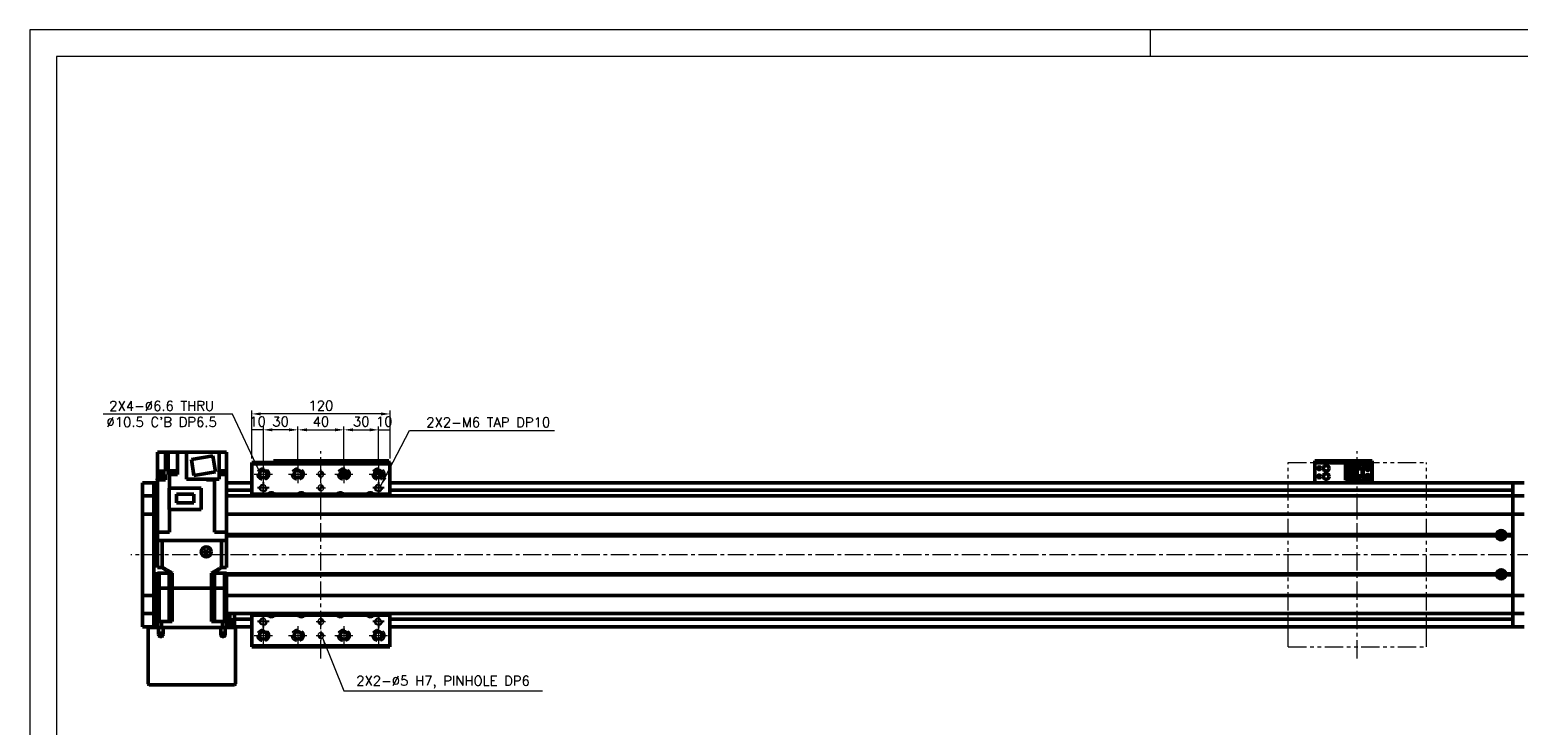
# Model space of a CAD drawing. Header units: millimetres. Extents: x 46891 to 50493, y 6223 to 9905.
# Tile 3 of 4: x 48547 to 49839, y 9302 to 9905. Entities that reach past the tile are written whole.
import ezdxf

# ---------------------------------------------------------------- set-up
doc = ezdxf.new("R2010")
doc.units = ezdxf.units.MM
doc.header["$LTSCALE"] = 0.5
for name, pattern in [('CENTER', [50.8, 31.75, -6.35, 6.35, -6.35]), ('HIDDENX2', [19.05, 12.7, -6.35]), ('PHANTOM', [63.5, 31.75, -6.35, 6.35, -6.35, 6.35, -6.35])]:
    doc.linetypes.add(name, pattern=pattern)
doc.layers.get('0').update_dxf_attribs({"lineweight": 20})
doc.layers.add('1', color=1, linetype='CENTER', lineweight=13)
doc.layers.add('외형선(ISO)', color=7, linetype='Continuous', lineweight=50)
doc.layers.add('2', color=2, linetype='HIDDENX2')
doc.layers.add('DIM', color=4, linetype='Continuous')
doc.styles.add('DSR TEXT', font='romans.shx', dxfattribs={"bigfont": 'whgtxt.shx'})
doc.styles.get("Standard").update_dxf_attribs({"font": 'romans.shx', "bigfont": 'whgtxt.shx'})
doc.dimstyles.new('DSR', dxfattribs={"dimscale": 2, "dimtxt": 3, "dimasz": 3, "dimexe": 0.5, "dimexo": 0.5, "dimgap": 0.5, "dimtad": 1, "dimdsep": 46, "dimtxsty": 'Standard', "dimcen": 2.5, "dimclrd": 4, "dimclre": 4, "dimclrt": 2, "dimadec": 0, "dimazin": 2, "dimtfac": 1, "dimtmove": 0, "dimatfit": 3, "dimfxl": 0, "dimlwd": -1, "dimlwe": -1, "dimarcsym": 0})

# ---------------------------------------------------------------- blocks, each defined once
blk = doc.blocks.new('A$C1C1952E1')
at = {"color": 1}
blk.add_lwpolyline([(0, 0), (420, 0), (420, 297), (0, 297)], close=True, dxfattribs=at)
at = {"color": 3}
blk.add_lwpolyline([(5, 5), (415, 5), (415, 292), (5, 292)], close=True, dxfattribs=at)
blk = doc.blocks.new('tap6')
blk.add_circle((0, 0), 2.5)
at = {"layer": 'DIM', "color": 1}
for p, q in [((-5, 0), (5, 0)), ((0, -5), (0, 5))]:
    blk.add_line(p, q, dxfattribs=at)
blk.add_arc((0, 0), 3, 263.303, 187.8802, dxfattribs=at)
blk = doc.blocks.new('A$C33E56CC6')
h = blk.add_hatch()
h.set_pattern_fill('ANSI31', color=256, style=0)
h.set_pattern_definition([(45, (-7065.45672, -6508.5399), (-0.0883883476, 0.0883883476), [])])
h.paths.add_polyline_path([(4, 6.5, 0.414214), (1.5, 4), (4, 4)])
h.paths.add_polyline_path([(6.5, 4), (4, 4), (4, 1.5, 0.414214)])
blk.add_circle((4, 4), 2.5)
at = {"layer": '1'}
for p, q in [((0, 4), (8, 4)), ((4, 0), (4, 8))]:
    blk.add_line(p, q, dxfattribs=at)
blk = doc.blocks.new('*D83')
at = {"color": 1, "linetype": 'ByBlock'}
for p, q in [((48739.5, 9533.1), (48739.5, 9560.9)), ((48749.5, 9557.9), (48739.5, 9557.9)), ((48749.5, 9531.1), (48749.5, 9560.9))]:
    blk.add_line(p, q, dxfattribs=at)
at = {"layer": 'Defpoints', "color": 0}
for p in [(48739.5, 9557.9), (48739.5, 9529.5), (48749.5, 9527.5)]:
    blk.add_point(p, dxfattribs=at)
at = {"color": 3, "insert": (48744.5, 9565.1), "char_height": 8.4, "attachment_point": 5, "style": 'DSR TEXT'}
blk.add_mtext('10', dxfattribs=at)
blk = doc.blocks.new('*D84')
at = {"color": 1, "linetype": 'ByBlock'}
for p, q in [((48749.5, 9531.1), (48749.5, 9560.9)), ((48771.7, 9557.9), (48757.3, 9557.9)), ((48779.5, 9531.1), (48779.5, 9560.9))]:
    blk.add_line(p, q, dxfattribs=at)
at = {"color": 1}
for points in [[(48757.3, 9559.2), (48757.3, 9556.6), (48749.5, 9557.9)], [(48771.7, 9559.2), (48771.7, 9556.6), (48779.5, 9557.9)]]:
    blk.add_solid(points, dxfattribs=at)
at = {"layer": 'Defpoints', "color": 0}
for p in [(48749.5, 9557.9), (48749.5, 9527.5), (48779.5, 9527.5)]:
    blk.add_point(p, dxfattribs=at)
at = {"color": 3, "insert": (48764.5, 9565.1), "char_height": 8.4, "attachment_point": 5, "style": 'DSR TEXT'}
blk.add_mtext('30', dxfattribs=at)
blk = doc.blocks.new('*D85')
at = {"color": 1, "linetype": 'ByBlock'}
for p, q in [((48779.5, 9531.1), (48779.5, 9560.9)), ((48787.3, 9557.9), (48811.7, 9557.9)), ((48819.5, 9531.1), (48819.5, 9560.9))]:
    blk.add_line(p, q, dxfattribs=at)
at = {"color": 1}
for points in [[(48787.3, 9559.2), (48787.3, 9556.6), (48779.5, 9557.9)], [(48811.7, 9559.2), (48811.7, 9556.6), (48819.5, 9557.9)]]:
    blk.add_solid(points, dxfattribs=at)
at = {"layer": 'Defpoints', "color": 0}
for p in [(48819.5, 9557.9), (48779.5, 9527.5), (48819.5, 9527.5)]:
    blk.add_point(p, dxfattribs=at)
at = {"color": 3, "insert": (48799.5, 9565.1), "char_height": 8.4, "attachment_point": 5, "style": 'DSR TEXT'}
blk.add_mtext('40', dxfattribs=at)
blk = doc.blocks.new('*D86')
at = {"color": 1, "linetype": 'ByBlock'}
for p, q in [((48819.5, 9531.1), (48819.5, 9560.9)), ((48827.3, 9557.9), (48841.7, 9557.9)), ((48849.5, 9531.1), (48849.5, 9560.9))]:
    blk.add_line(p, q, dxfattribs=at)
at = {"color": 1}
for points in [[(48827.3, 9559.2), (48827.3, 9556.6), (48819.5, 9557.9)], [(48841.7, 9559.2), (48841.7, 9556.6), (48849.5, 9557.9)]]:
    blk.add_solid(points, dxfattribs=at)
at = {"layer": 'Defpoints', "color": 0}
for p in [(48849.5, 9557.9), (48819.5, 9527.5), (48849.5, 9527.5)]:
    blk.add_point(p, dxfattribs=at)
at = {"color": 3, "insert": (48834.5, 9565.1), "char_height": 8.4, "attachment_point": 5, "style": 'DSR TEXT'}
blk.add_mtext('30', dxfattribs=at)
blk = doc.blocks.new('*D87')
at = {"color": 1, "linetype": 'ByBlock'}
for p, q in [((48849.5, 9531.1), (48849.5, 9560.9)), ((48849.5, 9557.9), (48859.5, 9557.9)), ((48859.5, 9533.1), (48859.5, 9560.9))]:
    blk.add_line(p, q, dxfattribs=at)
at = {"layer": 'Defpoints', "color": 0}
for p in [(48859.5, 9557.9), (48849.5, 9527.5), (48859.5, 9529.5)]:
    blk.add_point(p, dxfattribs=at)
at = {"color": 3, "insert": (48854.5, 9565.1), "char_height": 8.4, "attachment_point": 5, "style": 'DSR TEXT'}
blk.add_mtext('10', dxfattribs=at)
blk = doc.blocks.new('*D88')
at = {"color": 1, "linetype": 'ByBlock'}
for p, q in [((48739.5, 9533.1), (48739.5, 9574.7)), ((48851.7, 9571.7), (48747.3, 9571.7)), ((48859.5, 9533.1), (48859.5, 9574.7))]:
    blk.add_line(p, q, dxfattribs=at)
at = {"color": 1}
for points in [[(48747.3, 9573), (48747.3, 9570.4), (48739.5, 9571.7)], [(48851.7, 9573), (48851.7, 9570.4), (48859.5, 9571.7)]]:
    blk.add_solid(points, dxfattribs=at)
at = {"layer": 'Defpoints', "color": 0}
for p in [(48739.5, 9571.7), (48739.5, 9529.5), (48859.5, 9529.5)]:
    blk.add_point(p, dxfattribs=at)
at = {"color": 3, "insert": (48799.5, 9578.9), "char_height": 8.4, "attachment_point": 5, "style": 'DSR TEXT'}
blk.add_mtext('120', dxfattribs=at)

msp = doc.modelspace()

# ---------------------------------------------------------------- linework, layer by layer
at = {"color": 1}
msp.add_line((49519.64332, 9905.05592), (49519.64332, 9881.88992), dxfattribs=at)
at = {"color": 6, "linetype": 'PHANTOM'}
for p, q in [((49639.46234, 9529.49363), (49759.46234, 9529.49363)), ((49639.46234, 9369.49363), (49639.46234, 9529.49363)), ((49759.46234, 9369.49363), (49759.46234, 9529.49363)), ((49639.46234, 9369.49363), (49759.46234, 9369.49363))]:
    msp.add_line(p, q, dxfattribs=at)
at = {"layer": '1'}
for p, q in [((48799.46234, 9359.49363), (48799.46234, 9539.49363)), ((49699.46234, 9359.49363), (49699.46234, 9539.49363)), ((48749.46234, 9527.49363), (48749.46234, 9511.49363)), ((48779.46234, 9527.49363), (48779.46234, 9511.49363)), ((48819.46234, 9527.49363), (48819.46234, 9511.49363)), ((48849.46234, 9527.49363), (48849.46234, 9511.49363)), ((48741.46234, 9519.49363), (48757.46234, 9519.49363)), ((48771.46234, 9519.49363), (48787.46234, 9519.49363)), ((48811.46234, 9519.49363), (48827.46234, 9519.49363)), ((48841.46234, 9519.49363), (48857.46234, 9519.49363)), ((49854.46234, 9449.49362), (48634.46234, 9449.49362)), ((48749.46234, 9387.49363), (48749.46234, 9371.49363)), ((48779.46234, 9387.49363), (48779.46234, 9371.49363)), ((48819.46234, 9387.49363), (48819.46234, 9371.49363)), ((48849.46234, 9387.49363), (48849.46234, 9371.49363)), ((48741.46234, 9379.49363), (48757.46234, 9379.49363)), ((48771.46234, 9379.49363), (48787.46234, 9379.49363)), ((48811.46234, 9379.49363), (48827.46234, 9379.49363)), ((48841.46234, 9379.49363), (48857.46234, 9379.49363))]:
    msp.add_line(p, q, dxfattribs=at)
at = {"layer": '2'}
for centre in [(48749.46234, 9519.49363), (48779.46234, 9519.49363), (48819.46234, 9519.49363), (48849.46234, 9519.49363), (48749.46234, 9379.49363), (48779.46234, 9379.49363), (48819.46234, 9379.49363), (48849.46234, 9379.49363)]:
    msp.add_circle(centre, 5.25, dxfattribs=at)
at = {"layer": '외형선(ISO)'}
for p, q in [((48657.46234, 9538.59362), (48657.46234, 9522.09362)), ((48660.96234, 9538.59362), (48657.46234, 9538.59362)), ((48660.96234, 9538.59362), (48664.46234, 9538.59362)), ((48664.46234, 9538.59362), (48666.95426, 9538.59362)), ((48664.46234, 9538.59362), (48664.46234, 9522.09362)), ((48671.46234, 9538.59362), (48666.95426, 9538.59362)), ((48666.95426, 9538.59362), (48666.95426, 9519.09362)), ((48671.46234, 9538.59362), (48674.96234, 9538.59362)), ((48682.76234, 9538.59362), (48674.96234, 9538.59362)), ((48674.96234, 9538.59362), (48674.96234, 9519.09362)), ((48711.16234, 9538.59362), (48682.76234, 9538.59362)), ((48682.76234, 9538.59362), (48682.76234, 9515.09362)), ((48705.75034, 9535.19357), (48686.98426, 9532.22131)), ((48686.98426, 9532.22131), (48689.17434, 9518.39368)), ((48707.94042, 9521.36593), (48705.75034, 9535.19357)), ((48711.16234, 9538.59362), (48713.46234, 9538.59362)), ((48711.16234, 9538.59362), (48711.16234, 9515.09362)), ((48717.46234, 9538.59362), (48713.46234, 9538.59362)), ((48717.46234, 9519.09362), (48717.46234, 9538.59362)), ((48739.46234, 9529.49363), (48739.46234, 9528.49363)), ((48739.46234, 9529.49363), (48859.46234, 9529.49363)), ((48739.46234, 9528.49363), (48739.46234, 9501.99363)), ((48859.46234, 9528.49363), (48739.46234, 9528.49363)), ((48758.46234, 9530.9936), (48758.46234, 9530.99358)), ((48758.46234, 9530.9936), (48808.46234, 9530.9936)), ((48758.46234, 9529.49363), (48758.46234, 9530.99358)), ((48761.46234, 9530.99357), (48805.46234, 9530.99357)), ((48808.46234, 9530.9936), (48808.46234, 9530.99358)), ((48808.46234, 9530.9936), (48858.46234, 9530.9936)), ((48808.46234, 9530.99358), (48808.46234, 9529.49363)), ((48808.46234, 9529.49363), (48808.46234, 9530.99358)), ((48811.46234, 9530.99357), (48855.46234, 9530.99357)), ((48858.46234, 9530.99358), (48858.46234, 9529.49363)), ((48859.46234, 9528.49363), (48859.46234, 9529.49363)), ((48859.46234, 9501.99363), (48859.46234, 9528.49363)), ((49662.46234, 9530.9936), (49662.46234, 9530.99358)), ((49662.46234, 9530.9936), (49712.46234, 9530.9936)), ((49662.46234, 9529.39358), (49662.46234, 9530.99358)), ((49662.46234, 9529.39358), (49662.46234, 9528.8936)), ((49662.46234, 9528.8936), (49662.46234, 9513.9936)), ((49665.46234, 9530.99357), (49709.46234, 9530.99357)), ((49665.46234, 9529.39357), (49709.46234, 9529.39357)), ((49689.26234, 9527.69362), (49704.46234, 9527.69362)), ((49689.26234, 9527.69361), (49689.26234, 9526.89361)), ((49689.26234, 9527.69361), (49698.46234, 9527.69361)), ((49689.26234, 9526.89361), (49697.56234, 9526.89361)), ((49689.26234, 9526.89361), (49689.26234, 9526.39361)), ((49689.26234, 9523.79361), (49689.26234, 9526.39361)), ((49689.26234, 9526.39361), (49697.06234, 9526.39361)), ((49697.56234, 9526.89361), (49697.06234, 9526.39361)), ((49697.06234, 9526.39361), (49697.06234, 9515.59361)), ((49697.56234, 9526.89361), (49697.56234, 9515.09361)), ((49698.46234, 9523.99359), (49698.46234, 9527.69359)), ((49698.46234, 9527.69359), (49704.46234, 9527.69359)), ((49700.86234, 9525.39359), (49701.46234, 9526.59359)), ((49701.46234, 9526.59359), (49702.06234, 9525.39359)), ((49709.96234, 9527.69361), (49704.46234, 9527.69361)), ((49704.46234, 9527.69359), (49704.46234, 9527.69361)), ((49704.46234, 9523.99359), (49704.46234, 9527.69359)), ((49712.46234, 9530.99358), (49712.46234, 9529.39358)), ((49712.46234, 9528.8936), (49712.46234, 9529.39358)), ((49712.46234, 9513.9936), (49712.46234, 9528.8936)), ((48663.32743, 9515.29362), (48657.42743, 9515.29362)), ((48657.42743, 9514.59362), (48657.42743, 9515.29362)), ((48657.42743, 9514.59362), (48657.46234, 9514.59362)), ((48657.46234, 9522.09362), (48657.46234, 9519.09362)), ((48663.02232, 9522.09362), (48657.46234, 9522.09362)), ((48657.46234, 9515.29362), (48657.46234, 9519.09362)), ((48657.46234, 9519.09362), (48663.02232, 9519.09362)), ((48657.46234, 9468.99362), (48657.46234, 9514.59362)), ((48663.02232, 9514.59362), (48657.46234, 9514.59362)), ((48663.17743, 9517.29362), (48657.57743, 9517.29362)), ((48657.57743, 9515.29362), (48657.57743, 9517.29362)), ((48663.02232, 9522.09362), (48664.46234, 9522.09362)), ((48664.46234, 9519.09362), (48663.02232, 9519.09362)), ((48663.02232, 9514.59362), (48664.46234, 9514.59362)), ((48663.17743, 9515.29362), (48663.17743, 9517.29362)), ((48663.32743, 9514.59362), (48663.32743, 9515.29362)), ((48664.46234, 9519.09362), (48664.46234, 9514.59362)), ((48666.95426, 9519.09362), (48667.50367, 9519.09362)), ((48667.90297, 9519.09362), (48667.50367, 9519.09362)), ((48667.90297, 9519.09362), (48667.90297, 9507.24362)), ((48674.96234, 9519.09362), (48667.90297, 9519.09362)), ((48674.16638, 9519.59362), (48668.16638, 9519.59362)), ((48668.16638, 9519.09362), (48668.16638, 9519.59362)), ((48674.11638, 9520.29362), (48668.21638, 9520.29362)), ((48668.21638, 9519.59362), (48668.21638, 9520.29362)), ((48673.96638, 9522.29362), (48668.36638, 9522.29362)), ((48668.36638, 9520.29362), (48668.36638, 9522.29362)), ((48673.96638, 9520.29362), (48673.96638, 9522.29362)), ((48674.11638, 9519.59362), (48674.11638, 9520.29362)), ((48674.16638, 9519.09362), (48674.16638, 9519.59362)), ((48682.76234, 9515.09362), (48711.16234, 9515.09362)), ((48689.17434, 9518.39368), (48707.94042, 9521.36593)), ((48700.26234, 9514.59362), (48700.26234, 9515.09362)), ((48703.67256, 9514.59362), (48700.26234, 9514.59362)), ((48701.17509, 9514.59362), (48701.17509, 9515.09362)), ((48703.67256, 9514.59362), (48704.57763, 9514.59362)), ((48707.02171, 9514.59362), (48704.57763, 9514.59362)), ((48707.42102, 9514.59362), (48707.02171, 9514.59362)), ((48707.02171, 9468.99362), (48707.02171, 9514.59362)), ((48707.07509, 9514.59362), (48707.07509, 9515.09362)), ((48707.42102, 9514.59362), (48707.73915, 9514.59362)), ((48707.73915, 9514.59362), (48707.73915, 9515.09362)), ((48716.75105, 9522.29362), (48711.16234, 9522.29362)), ((48716.90105, 9520.29362), (48711.16234, 9520.29362)), ((48716.95105, 9519.59362), (48711.16234, 9519.59362)), ((48711.16234, 9519.09362), (48711.90236, 9519.09362)), ((48717.46234, 9519.09362), (48711.90236, 9519.09362)), ((48716.75105, 9520.29362), (48716.75105, 9522.29362)), ((48716.90105, 9519.59362), (48716.90105, 9520.29362)), ((48716.95105, 9519.09362), (48716.95105, 9519.59362)), ((48717.46234, 9468.99362), (48717.46234, 9519.09362)), ((48717.49726, 9515.29362), (48717.46234, 9515.29362)), ((48717.46234, 9514.59362), (48717.49726, 9514.59362)), ((48717.49726, 9514.59362), (48717.49726, 9515.29362)), ((48816.46234, 9518.11885), (48816.46234, 9520.8684)), ((48816.96234, 9517.99361), (48816.52296, 9517.99361)), ((48822.40171, 9517.99359), (48816.52297, 9517.99359)), ((48816.96234, 9521.64769), (48816.96234, 9517.99361)), ((48816.96234, 9517.99361), (48817.26234, 9517.99361)), ((48817.26234, 9517.99361), (48817.26234, 9521.9533)), ((48821.66234, 9517.99361), (48817.26234, 9517.99361)), ((48818.86234, 9516.59359), (48819.06234, 9516.59359)), ((48819.04935, 9516.21957), (48818.86234, 9516.59359)), ((48819.06234, 9516.99359), (48819.86234, 9516.99359)), ((48819.06234, 9516.59359), (48819.06234, 9516.99359)), ((48819.86234, 9516.99359), (48819.86234, 9516.59359)), ((48819.86234, 9516.59359), (48820.06234, 9516.59359)), ((48820.06234, 9516.59359), (48819.87533, 9516.21957)), ((48821.66234, 9521.9533), (48821.66234, 9517.99361)), ((48821.66234, 9517.99361), (48821.96234, 9517.99361)), ((48821.96234, 9517.99361), (48821.96234, 9521.64769)), ((48822.40172, 9517.99361), (48821.96234, 9517.99361)), ((48822.46234, 9518.11885), (48822.46234, 9520.8684)), ((49662.46234, 9511.99362), (49662.46234, 9513.9936)), ((49689.26234, 9518.19361), (49689.26234, 9523.79361)), ((49689.26234, 9523.79361), (49695.46234, 9523.79361)), ((49689.26234, 9515.59361), (49689.26234, 9518.19361)), ((49695.46234, 9518.19361), (49689.26234, 9518.19361)), ((49689.26234, 9515.59361), (49689.26234, 9515.09361)), ((49697.06234, 9515.59361), (49689.26234, 9515.59361)), ((49689.26234, 9515.09361), (49689.26234, 9514.29361)), ((49697.56234, 9515.09361), (49689.26234, 9515.09361)), ((49689.26234, 9514.29361), (49698.46234, 9514.29361)), ((49690.56234, 9523.79361), (49690.56234, 9518.19361)), ((49691.06234, 9523.79361), (49691.06234, 9523.44361)), ((49691.06234, 9518.54361), (49691.06234, 9523.44361)), ((49691.06234, 9523.44361), (49695.46234, 9523.44361)), ((49691.06234, 9518.54361), (49691.06234, 9518.19361)), ((49695.46234, 9518.54361), (49691.06234, 9518.54361)), ((49692.02234, 9520.19361), (49692.02234, 9521.79361)), ((49692.02234, 9521.79361), (49693.86234, 9521.79361)), ((49693.86234, 9520.19361), (49692.02234, 9520.19361)), ((49693.86234, 9521.79361), (49693.86234, 9520.19361)), ((49695.46234, 9523.79361), (49695.46234, 9518.19361)), ((49697.56234, 9515.09361), (49697.06234, 9515.59361)), ((49698.46234, 9523.99359), (49698.46234, 9517.99361)), ((49698.46234, 9523.99359), (49704.46234, 9523.99359)), ((49698.96234, 9517.99361), (49698.46234, 9517.99361)), ((49698.46234, 9514.29359), (49698.46234, 9517.99359)), ((49698.46234, 9517.99359), (49704.46234, 9517.99359)), ((49698.46234, 9514.29359), (49704.46234, 9514.29359)), ((49698.96234, 9523.99359), (49698.96234, 9517.99361)), ((49698.96234, 9517.99361), (49699.26234, 9517.99361)), ((49699.26234, 9517.99361), (49699.26234, 9523.99359)), ((49699.26234, 9517.99361), (49703.66234, 9517.99361)), ((49701.06234, 9525.39359), (49700.86234, 9525.39359)), ((49700.86234, 9515.79359), (49701.46234, 9516.99359)), ((49701.06234, 9515.79359), (49700.86234, 9515.79359)), ((49701.06234, 9524.99359), (49701.06234, 9525.39359)), ((49701.86234, 9524.99359), (49701.06234, 9524.99359)), ((49701.06234, 9515.39359), (49701.06234, 9515.79359)), ((49701.86234, 9515.39359), (49701.06234, 9515.39359)), ((49701.46234, 9516.99359), (49702.06234, 9515.79359)), ((49701.86234, 9525.39359), (49701.86234, 9524.99359)), ((49702.06234, 9525.39359), (49701.86234, 9525.39359)), ((49701.86234, 9515.79359), (49701.86234, 9515.39359)), ((49702.06234, 9515.79359), (49701.86234, 9515.79359)), ((49703.66234, 9523.99359), (49703.66234, 9517.99361)), ((49703.66234, 9517.99361), (49703.96234, 9517.99361)), ((49703.96234, 9517.99361), (49703.96234, 9523.99359)), ((49704.46234, 9517.99361), (49703.96234, 9517.99361)), ((49704.46234, 9523.99359), (49704.46234, 9517.99361)), ((49704.46234, 9514.29359), (49704.46234, 9517.99359)), ((49709.96234, 9514.29361), (49704.46234, 9514.29361)), ((49711.96234, 9516.29361), (49711.96234, 9525.69361)), ((49712.46234, 9513.9936), (49712.46234, 9511.99362)), ((48644.46234, 9508.99362), (48644.46234, 9511.99362)), ((48654.46234, 9511.99362), (48644.46234, 9511.99362)), ((48644.46234, 9508.99362), (48644.46234, 9507.13346)), ((48644.46234, 9507.13346), (48644.46234, 9506.2255)), ((48644.46234, 9506.2255), (48644.46234, 9500.95383)), ((48644.46234, 9500.95383), (48644.46234, 9500.49362)), ((48644.46234, 9497.78512), (48644.46234, 9500.49362)), ((48654.46234, 9500.49362), (48644.46234, 9500.49362)), ((48654.46234, 9508.99362), (48654.46234, 9511.99362)), ((48657.46234, 9511.99362), (48654.46234, 9511.99362)), ((48654.46234, 9511.99362), (48654.46234, 9508.99362)), ((48654.46234, 9508.99362), (48654.46234, 9507.13346)), ((48654.46234, 9507.13346), (48654.46234, 9508.99362)), ((48654.46234, 9506.2255), (48654.46234, 9507.13346)), ((48654.46234, 9500.95383), (48654.46234, 9506.2255)), ((48657.46234, 9505.49362), (48654.46234, 9505.49362)), ((48654.46234, 9500.49362), (48654.46234, 9500.95383)), ((48654.46234, 9500.49362), (48654.46234, 9497.78512)), ((48654.46234, 9497.78512), (48654.46234, 9500.49362)), ((48654.46234, 9500.49362), (48657.46234, 9500.49362)), ((48695.46234, 9507.24362), (48667.66234, 9507.24362)), ((48667.66234, 9488.89362), (48667.66234, 9507.24362)), ((48689.11234, 9502.11862), (48674.01234, 9502.11862)), ((48674.01234, 9502.11862), (48674.01234, 9494.66862)), ((48689.11234, 9494.66862), (48689.11234, 9502.11862)), ((48695.46234, 9488.89362), (48695.46234, 9507.24362)), ((48739.46234, 9511.99362), (48717.46234, 9511.99362)), ((48739.46234, 9505.49362), (48717.46234, 9505.49362)), ((48717.46234, 9500.49362), (49834.46234, 9500.49362)), ((48753.66726, 9501.99363), (48739.46234, 9501.99363)), ((48739.46234, 9501.99363), (48739.46234, 9500.49362)), ((48779.66726, 9501.99363), (48759.25743, 9501.99363)), ((48813.66726, 9501.99363), (48785.25743, 9501.99363)), ((48839.66726, 9501.99363), (48819.25743, 9501.99363)), ((48859.46234, 9501.99363), (48845.25743, 9501.99363)), ((49834.46234, 9511.99362), (48859.46234, 9511.99362)), ((49834.46234, 9505.49362), (48859.46234, 9505.49362)), ((48859.46234, 9500.49362), (48859.46234, 9501.99363)), ((49834.46234, 9511.99362), (49834.46234, 9508.99362)), ((49834.46234, 9508.99362), (49834.46234, 9511.99362)), ((49834.46234, 9511.99362), (49844.46234, 9511.99362)), ((49834.46234, 9507.13346), (49834.46234, 9508.99362)), ((49834.46234, 9508.99362), (49834.46234, 9507.13346)), ((49834.46234, 9507.13346), (49834.46234, 9506.2255)), ((49834.46234, 9506.2255), (49834.46234, 9500.95383)), ((49834.46234, 9500.95383), (49834.46234, 9500.49362)), ((49834.46234, 9497.78512), (49834.46234, 9500.49362)), ((49834.46234, 9500.49362), (49844.46234, 9500.49362)), ((49834.46234, 9500.49362), (49834.46234, 9497.78512)), ((48644.46234, 9485.18512), (48644.46234, 9497.78512)), ((48654.46234, 9497.78512), (48654.46234, 9485.18512)), ((48654.46234, 9485.18512), (48654.46234, 9497.78512)), ((48667.66234, 9488.89362), (48695.46234, 9488.89362)), ((48667.90297, 9468.99362), (48667.90297, 9488.89362)), ((48674.01234, 9494.66862), (48689.11234, 9494.66862)), ((49834.46234, 9485.18512), (49834.46234, 9497.78512)), ((49834.46234, 9497.78512), (49834.46234, 9485.18512)), ((48644.46234, 9485.18512), (48644.46234, 9484.72103)), ((48644.46234, 9482.72103), (48644.46234, 9484.72103)), ((48654.46234, 9484.72103), (48644.46234, 9484.72103)), ((48644.46234, 9482.72103), (48644.46234, 9416.26621)), ((48654.46234, 9484.72103), (48654.46234, 9485.18512)), ((48654.46234, 9485.18512), (48654.46234, 9484.72103)), ((48654.46234, 9484.72103), (48654.46234, 9482.72103)), ((48654.46234, 9482.72103), (48654.46234, 9484.72103)), ((48654.46234, 9484.72103), (48657.46234, 9484.72103)), ((48654.46234, 9416.26621), (48654.46234, 9482.72103)), ((48654.46234, 9482.72103), (48654.46234, 9466.99362)), ((48717.46234, 9484.72103), (49834.46234, 9484.72103)), ((49834.46234, 9485.18512), (49834.46234, 9484.72103)), ((49834.46234, 9484.72103), (49834.46234, 9485.18512)), ((49834.46234, 9482.72103), (49834.46234, 9484.72103)), ((49834.46234, 9484.72103), (49844.46234, 9484.72103)), ((49834.46234, 9484.72103), (49834.46234, 9482.72103)), ((49834.46234, 9482.72103), (49834.46234, 9416.26621)), ((49834.46234, 9466.99362), (49834.46234, 9482.72103)), ((48654.46234, 9466.99362), (48657.46234, 9466.99362)), ((48654.46234, 9466.49362), (48657.46234, 9466.49362)), ((48654.46234, 9465.99362), (48657.46234, 9465.99362)), ((48654.46234, 9465.99362), (48654.46234, 9432.99362)), ((48657.46234, 9468.99362), (48657.46234, 9461.99362)), ((48661.96234, 9468.99362), (48657.46234, 9468.99362)), ((48657.46234, 9461.99362), (48657.46681, 9461.99362)), ((48657.46234, 9438.49362), (48657.46234, 9461.99362)), ((48657.46681, 9461.99362), (48661.76179, 9461.99362)), ((48661.76179, 9461.99362), (48661.76701, 9461.99362)), ((48713.15767, 9461.99362), (48661.76701, 9461.99362)), ((48661.76701, 9438.49362), (48661.76701, 9461.99362)), ((48661.96234, 9468.99362), (48667.90297, 9468.99362)), ((48661.96234, 9461.99362), (48712.96234, 9461.99362)), ((48707.02171, 9468.99362), (48712.96234, 9468.99362)), ((48717.46234, 9468.99362), (48712.96234, 9468.99362)), ((48713.15767, 9438.49362), (48713.15767, 9461.99362)), ((48713.15767, 9461.99362), (48713.16289, 9461.99362)), ((48713.16289, 9461.99362), (48717.45787, 9461.99362)), ((48717.45787, 9461.99362), (48717.46234, 9461.99362)), ((48717.46234, 9468.99362), (48717.46234, 9461.99362)), ((48717.46234, 9466.99362), (49820.49372, 9466.99362)), ((48717.46234, 9466.49362), (49820.96234, 9466.49362)), ((48717.46234, 9465.99362), (49820.49372, 9465.99362)), ((48717.46234, 9438.49362), (48717.46234, 9461.99362)), ((49823.90269, 9467.49362), (49823.18655, 9467.49362)), ((49823.90269, 9464.9723), (49823.90269, 9468.01495)), ((49827.96234, 9466.49362), (49834.46234, 9466.49362)), ((49828.43097, 9466.99362), (49834.46234, 9466.99362)), ((49828.43097, 9465.99362), (49834.46234, 9465.99362)), ((49834.46234, 9432.99362), (49834.46234, 9465.99362)), ((48698.46234, 9452.85965), (48699.96234, 9453.72567)), ((48698.46234, 9451.1276), (48698.46234, 9452.85965)), ((48699.96234, 9450.26157), (48698.46234, 9451.1276)), ((48699.96234, 9453.72567), (48701.46234, 9452.85965)), ((48701.46234, 9451.1276), (48699.96234, 9450.26157)), ((48701.46234, 9452.85965), (48701.46234, 9451.1276)), ((48657.46234, 9438.49362), (48661.76701, 9438.49362)), ((48713.15767, 9438.49362), (48717.46234, 9438.49362)), ((48654.46234, 9432.99362), (48657.46234, 9432.99362)), ((48654.46234, 9432.49362), (48657.46234, 9432.49362)), ((48654.46234, 9431.99362), (48657.46234, 9431.99362)), ((48654.46234, 9431.99362), (48654.46234, 9416.26621)), ((48657.46234, 9433.49362), (48659.17476, 9433.49362)), ((48657.46234, 9420.49362), (48657.46234, 9433.49362)), ((48659.17476, 9433.49362), (48667.71234, 9433.49362)), ((48659.17476, 9420.49362), (48659.17476, 9433.49362)), ((48667.71234, 9433.49362), (48670.42562, 9433.49362)), ((48667.71234, 9420.49362), (48667.71234, 9433.49362)), ((48670.42562, 9420.49362), (48670.42562, 9433.49362)), ((48704.49907, 9433.49362), (48707.21234, 9433.49362)), ((48704.49907, 9420.49362), (48704.49907, 9433.49362)), ((48715.74993, 9433.49362), (48707.21234, 9433.49362)), ((48707.21234, 9420.49362), (48707.21234, 9433.49362)), ((48715.74993, 9433.49362), (48717.46234, 9433.49362)), ((48715.74993, 9420.49362), (48715.74993, 9433.49362)), ((48717.46234, 9420.49362), (48717.46234, 9433.49362)), ((48717.46234, 9432.99362), (49820.49372, 9432.99362)), ((48717.46234, 9432.49362), (49820.96234, 9432.49362)), ((48717.46234, 9431.99362), (49820.49372, 9431.99362)), ((49823.90269, 9431.49362), (49823.18655, 9431.49362)), ((49823.90269, 9430.9723), (49823.90269, 9434.01495)), ((49827.96234, 9432.49362), (49834.46234, 9432.49362)), ((49828.43097, 9432.99362), (49834.46234, 9432.99362)), ((49828.43097, 9431.99362), (49834.46234, 9431.99362)), ((49834.46234, 9416.26621), (49834.46234, 9431.99362)), ((48644.46234, 9414.26621), (48644.46234, 9416.26621)), ((48644.46234, 9414.26621), (48644.46234, 9413.80212)), ((48654.46234, 9414.26621), (48644.46234, 9414.26621)), ((48644.46234, 9401.20212), (48644.46234, 9413.80212)), ((48654.46234, 9416.26621), (48654.46234, 9414.26621)), ((48654.46234, 9414.26621), (48654.46234, 9416.26621)), ((48654.46234, 9413.80212), (48654.46234, 9414.26621)), ((48654.46234, 9414.26621), (48654.46234, 9413.80212)), ((48654.46234, 9414.26621), (48657.46234, 9414.26621)), ((48654.46234, 9413.80212), (48654.46234, 9401.20212)), ((48654.46234, 9401.20212), (48654.46234, 9413.80212)), ((48659.17476, 9420.49362), (48657.46234, 9420.49362)), ((48657.46234, 9420.49362), (48657.46234, 9391.49362)), ((48657.46234, 9420.49362), (48659.17476, 9420.49362)), ((48662.71234, 9420.49362), (48659.17476, 9420.49362)), ((48659.17476, 9391.49362), (48659.17476, 9420.49362)), ((48662.71234, 9420.49362), (48659.17476, 9420.49362)), ((48667.71234, 9420.49362), (48662.71234, 9420.49362)), ((48667.71234, 9420.49362), (48662.71234, 9420.49362)), ((48670.42562, 9420.49362), (48667.71234, 9420.49362)), ((48667.71234, 9391.49362), (48667.71234, 9420.49362)), ((48667.71234, 9420.49362), (48670.42562, 9420.49362)), ((48704.49907, 9420.49362), (48670.42562, 9420.49362)), ((48670.42562, 9420.49362), (48670.42562, 9391.49362)), ((48704.49907, 9420.49362), (48670.42562, 9420.49362)), ((48707.21234, 9420.49362), (48704.49907, 9420.49362)), ((48704.49907, 9420.49362), (48704.49907, 9391.49362)), ((48704.49907, 9420.49362), (48707.21234, 9420.49362)), ((48712.21234, 9420.49362), (48707.21234, 9420.49362)), ((48707.21234, 9391.49362), (48707.21234, 9420.49362)), ((48712.21234, 9420.49362), (48707.21234, 9420.49362)), ((48715.74993, 9420.49362), (48712.21234, 9420.49362)), ((48715.74993, 9420.49362), (48712.21234, 9420.49362)), ((48717.46234, 9420.49362), (48715.74993, 9420.49362)), ((48715.74993, 9391.49362), (48715.74993, 9420.49362)), ((48715.74993, 9420.49362), (48717.46234, 9420.49362)), ((48717.46234, 9420.49362), (48717.46234, 9391.49362)), ((48717.46234, 9414.26621), (49834.46234, 9414.26621)), ((49834.46234, 9414.26621), (49834.46234, 9416.26621)), ((49834.46234, 9416.26621), (49834.46234, 9414.26621)), ((49834.46234, 9414.26621), (49834.46234, 9413.80212)), ((49834.46234, 9414.26621), (49844.46234, 9414.26621)), ((49834.46234, 9413.80212), (49834.46234, 9414.26621)), ((49834.46234, 9401.20212), (49834.46234, 9413.80212)), ((49834.46234, 9413.80212), (49834.46234, 9401.20212)), ((48644.46234, 9398.49362), (48644.46234, 9401.20212)), ((48644.46234, 9398.49362), (48644.46234, 9398.03342)), ((48654.46234, 9398.49362), (48644.46234, 9398.49362)), ((48644.46234, 9398.03342), (48644.46234, 9392.76175)), ((48654.46234, 9401.20212), (48654.46234, 9398.49362)), ((48654.46234, 9398.49362), (48654.46234, 9401.20212)), ((48654.46234, 9398.49362), (48654.46234, 9394.49362)), ((48654.46234, 9398.49362), (48657.46234, 9398.49362)), ((48717.46234, 9398.49362), (49834.46234, 9398.49362)), ((48720.46234, 9394.49362), (48720.46234, 9398.49362)), ((48724.46234, 9397.49362), (48724.46234, 9398.49362)), ((48724.46234, 9393.49362), (48724.46234, 9397.49362)), ((48739.46234, 9398.49362), (48739.46234, 9396.99363)), ((48739.46234, 9396.99363), (48753.66726, 9396.99363)), ((48739.46234, 9396.99363), (48739.46234, 9370.49363)), ((48759.25743, 9396.99363), (48779.66726, 9396.99363)), ((48785.25743, 9396.99363), (48813.66726, 9396.99363)), ((48819.25743, 9396.99363), (48839.66726, 9396.99363)), ((48845.25743, 9396.99363), (48859.46234, 9396.99363)), ((48859.46234, 9396.99363), (48859.46234, 9398.49362)), ((48859.46234, 9370.49363), (48859.46234, 9396.99363)), ((49834.46234, 9398.49362), (49834.46234, 9401.20212)), ((49834.46234, 9401.20212), (49834.46234, 9398.49362)), ((49834.46234, 9398.49362), (49834.46234, 9398.03342)), ((49834.46234, 9398.49362), (49844.46234, 9398.49362)), ((49834.46234, 9398.03342), (49834.46234, 9392.76175)), ((48644.46234, 9392.76175), (48644.46234, 9391.85379)), ((48644.46234, 9391.85379), (48644.46234, 9389.99362)), ((48644.46234, 9386.99362), (48644.46234, 9389.99362)), ((48654.46234, 9386.99362), (48644.46234, 9386.99362)), ((48650.46234, 9386.49362), (48649.46234, 9386.49362)), ((48649.46234, 9337.49362), (48649.46234, 9386.49362)), ((48658.46234, 9386.49362), (48650.46234, 9386.49362)), ((48654.46234, 9394.49362), (48657.46234, 9394.49362)), ((48654.46234, 9386.49362), (48654.46234, 9394.49362)), ((48657.46234, 9391.49362), (48661.00483, 9391.49362)), ((48657.46234, 9386.49362), (48657.46234, 9391.49362)), ((48662.46234, 9386.49362), (48658.46234, 9386.49362)), ((48658.46234, 9386.49362), (48658.46234, 9380.49362)), ((48670.42562, 9391.49362), (48661.00483, 9391.49362)), ((48661.00483, 9386.49362), (48661.00483, 9391.49362)), ((48662.46234, 9380.49362), (48662.46234, 9386.49362)), ((48712.46234, 9386.49362), (48662.46234, 9386.49362)), ((48713.91986, 9391.49362), (48704.49907, 9391.49362)), ((48716.46234, 9386.49362), (48712.46234, 9386.49362)), ((48712.46234, 9386.49362), (48712.46234, 9380.49362)), ((48713.91986, 9391.49362), (48717.46234, 9391.49362)), ((48713.91986, 9386.49362), (48713.91986, 9391.49362)), ((48716.46234, 9380.49362), (48716.46234, 9386.49362)), ((48724.46234, 9386.49362), (48716.46234, 9386.49362)), ((48717.46234, 9394.49362), (48720.46234, 9394.49362)), ((48717.46234, 9386.49362), (48717.46234, 9391.49362)), ((48720.46234, 9394.49362), (48720.46234, 9386.49362)), ((48720.46234, 9392.98943), (48724.46234, 9392.98943)), ((48724.46234, 9391.69362), (48720.46234, 9391.69362)), ((48724.46234, 9389.39362), (48720.46234, 9389.39362)), ((48724.46234, 9386.99362), (48720.46234, 9386.99362)), ((48724.46234, 9393.49362), (48724.46234, 9392.49362)), ((48739.46234, 9393.49362), (48724.46234, 9393.49362)), ((48724.46234, 9389.99362), (48724.46234, 9392.49362)), ((48724.46234, 9389.99362), (48724.46234, 9386.99362)), ((48739.46234, 9386.99362), (48724.46234, 9386.99362)), ((48725.46234, 9386.49362), (48724.46234, 9386.49362)), ((48725.46234, 9386.49362), (48725.46234, 9337.49362)), ((49834.46234, 9393.49362), (48859.46234, 9393.49362)), ((49834.46234, 9386.99362), (48859.46234, 9386.99362)), ((49834.46234, 9392.76175), (49834.46234, 9391.85379)), ((49834.46234, 9389.99362), (49834.46234, 9391.85379)), ((49834.46234, 9391.85379), (49834.46234, 9389.99362)), ((49834.46234, 9389.99362), (49834.46234, 9386.99362)), ((49834.46234, 9386.99362), (49834.46234, 9389.99362)), ((49834.46234, 9386.99362), (49844.46234, 9386.99362)), ((48739.46234, 9370.49363), (48739.46234, 9369.49363)), ((48739.46234, 9370.49363), (48859.46234, 9370.49363)), ((48739.46234, 9369.49363), (48859.46234, 9369.49363)), ((48859.46234, 9369.49363), (48859.46234, 9370.49363)), ((48724.46234, 9336.49362), (48650.46234, 9336.49362))]:
    msp.add_line(p, q, dxfattribs=at)
for centre, radius in [((49672.46234, 9524.49362), 2.5), ((49708.46234, 9524.49361), 1.75), ((48749.46234, 9519.49363), 3.3), ((48779.46234, 9519.49363), 3.3), ((48819.46234, 9519.49363), 3.3), ((48849.46234, 9519.49363), 3.3), ((49666.46234, 9524.49362), 1.2295), ((49666.46234, 9517.49362), 1.2295), ((49672.46234, 9517.49362), 2.5), ((49708.46234, 9517.49361), 1.75), ((49708.46234, 9524.49362), 1.2295), ((49708.46234, 9517.49362), 1.2295), ((49824.46234, 9466.49362), 2.25), ((49824.46234, 9466.49362), 1.621), ((48699.96234, 9451.99362), 4.35), ((49824.46234, 9432.49362), 2.25), ((49824.46234, 9432.49362), 1.621), ((48660.46234, 9380.49362), 1.2295), ((48714.46234, 9380.49362), 1.2295), ((48749.46234, 9379.49363), 3.3), ((48779.46234, 9379.49363), 3.3), ((48819.46234, 9379.49363), 3.3), ((48849.46234, 9379.49363), 3.3)]:
    msp.add_circle(centre, radius, dxfattribs=at)
for centre, radius, start, end in [((49709.96234, 9525.69361), 2, 0, 90), ((48848.46234, 9517.49362), 2.5, 335.2803704, 151.58968438), ((48848.46234, 9524.49362), 2.5, 248.21916345, 314.40073172), ((49709.96234, 9516.29361), 2, 270, 0), ((48756.46234, 9499.49363), 3.75, 138.18968531, 164.53403728), ((48756.46234, 9499.49363), 3.75, 41.8103149, 138.1896851), ((48756.46234, 9499.49363), 2.25, 26.38771527, 153.61228473), ((48756.46234, 9499.49363), 2, 29.99990145, 150.00009855), ((48756.46234, 9499.49363), 3.75, 15.46596272, 41.81031469), ((48782.46234, 9499.49363), 3.75, 138.18968531, 164.53403728), ((48782.46234, 9499.49363), 3.75, 41.8103149, 138.1896851), ((48782.46234, 9499.49363), 2.25, 26.38771527, 153.61228473), ((48782.46234, 9499.49363), 2, 29.99987143, 150.00012857), ((48782.46234, 9499.49363), 3.75, 15.46596272, 41.81031469), ((48816.46234, 9499.49363), 3.75, 138.18968531, 164.53403728), ((48816.46234, 9499.49363), 3.75, 41.8103149, 138.1896851), ((48816.46234, 9499.49363), 2.25, 26.38771527, 153.61228473), ((48816.46234, 9499.49362), 2, 29.99993147, 150.00006853), ((48816.46234, 9499.49363), 3.75, 15.46596272, 41.81031469), ((48842.46234, 9499.49363), 3.75, 138.18968531, 164.53403728), ((48842.46234, 9499.49363), 3.75, 41.8103149, 138.1896851), ((48842.46234, 9499.49363), 2.25, 26.38771527, 153.61228473), ((48842.46234, 9499.49363), 2, 29.99990145, 150.00009855), ((48842.46234, 9499.49363), 3.75, 15.46596272, 41.81031469), ((49824.46234, 9466.49362), 4, 7.18075572, 172.81924428), ((49824.46234, 9466.49362), 4, 187.18075578, 352.81924422), ((49824.46234, 9432.49362), 4, 7.18075578, 172.81924422), ((49824.46234, 9432.49362), 4, 187.18075578, 352.81924422), ((48756.46234, 9399.49363), 3.75, 195.46605719, 221.81031469), ((48756.46234, 9399.49363), 3.75, 221.8103149, 318.1896851), ((48756.46234, 9399.49363), 2.25, 206.38788466, 333.61211534), ((48756.46234, 9399.49363), 2, 210.00009856, 329.99990144), ((48756.46234, 9399.49363), 3.75, 318.18968531, 344.53394281), ((48782.46234, 9399.49363), 3.75, 195.46605719, 221.81031469), ((48782.46234, 9399.49363), 3.75, 221.8103149, 318.1896851), ((48782.46234, 9399.49363), 2.25, 206.38788466, 333.61211534), ((48782.46234, 9399.49363), 2, 210.00012858, 329.99987142), ((48782.46234, 9399.49363), 3.75, 318.18968531, 344.53394281), ((48816.46234, 9399.49363), 3.75, 195.46605719, 221.81031469), ((48816.46234, 9399.49363), 3.75, 221.8103149, 318.1896851), ((48816.46234, 9399.49363), 2.25, 206.38788466, 333.61211534), ((48816.46234, 9399.49362), 2, 210.00006854, 329.99993146), ((48816.46234, 9399.49363), 3.75, 318.18968531, 344.53394281), ((48842.46234, 9399.49363), 3.75, 195.46605719, 221.81031469), ((48842.46234, 9399.49363), 3.75, 221.8103149, 318.1896851), ((48842.46234, 9399.49363), 2.25, 206.38788466, 333.61211534), ((48842.46234, 9399.49363), 2, 210.00009856, 329.99990144), ((48842.46234, 9399.49363), 3.75, 318.18968531, 344.53394281), ((48660.46234, 9380.49362), 2, 180, 0), ((48714.46234, 9380.49362), 2, 180, 0), ((48650.46234, 9337.49362), 1, 180, 270), ((48724.46234, 9337.49362), 1, 270, 0)]:
    msp.add_arc(centre, radius, start, end, dxfattribs=at)
at = {"layer": '외형선(ISO)', "extrusion": (0, 0, -1)}
for centre, major_axis, start_param, end_param in [((48761.46234, 9530.99358), (-3, 0), 4.7124223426, 6.2832520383), ((48805.46234, 9530.99358), (3, 0), 0.0000332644, 1.5707963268), ((48811.46234, 9530.99358), (-3, 0), 4.7124606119, 6.2833285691), ((48855.46234, 9530.99358), (3, 0), 0.0000715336, 1.5707963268), ((49665.46234, 9530.99358), (-3, 0), 4.7124223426, 6.2832520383), ((49665.46234, 9529.39358), (-3, 0), 4.7123889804, 6.283218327), ((49709.46234, 9529.39358), (3, 0), 0.0000672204, 1.5708299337), ((49709.46234, 9530.99358), (3, 0), 0.0000332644, 1.5707963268)]:
    msp.add_ellipse(centre, major_axis=major_axis, ratio=0.00001, start_param=start_param, end_param=end_param, dxfattribs=at)
at = {"layer": '외형선(ISO)'}
for points in [[(49820.49372, 9466.99362), (49820.72803, 9466.72794), (49820.96234, 9466.49362)], [(49820.96234, 9466.49362), (49820.72803, 9466.25931), (49820.49372, 9465.99362)], [(49827.96234, 9466.49362), (49828.19666, 9466.72794), (49828.43097, 9466.99362)], [(49828.43097, 9465.99362), (49828.19666, 9466.25931), (49827.96234, 9466.49362)], [(49820.49372, 9432.99362), (49820.72803, 9432.72794), (49820.96234, 9432.49362)], [(49820.96234, 9432.49362), (49820.72803, 9432.25931), (49820.49372, 9431.99362)], [(49827.96234, 9432.49362), (49828.19666, 9432.72794), (49828.43097, 9432.99362)], [(49828.43097, 9431.99362), (49828.19666, 9432.25931), (49827.96234, 9432.49362)]]:
    msp.add_open_spline(points, degree=2, dxfattribs=at)
for points, weights in [([(48670.42562, 9433.49362), (48666.38884, 9435.48706), (48661.76701, 9438.49362)], [1.45736434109, 1.41367336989, 1.35251798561]), ([(48713.15767, 9438.49362), (48708.53585, 9435.48706), (48704.49907, 9433.49362)], [1.35251798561, 1.41367336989, 1.45736434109])]:
    msp.add_rational_spline(points, weights, degree=2, dxfattribs=at)

# ---------------------------------------------------------------- block references
at = {"xscale": 4.6332, "yscale": 4.6332, "zscale": 4.6332}
msp.add_blockref('A$C1C1952E1', (48546.67132, 8528.99552), dxfattribs=at)
at = {"xscale": -1}
for name, p, rotation in [('A$C33E56CC6', (48795.46234, 9523.49362), 180), ('tap6', (48749.46234, 9507.49363), 90), ('A$C33E56CC6', (48795.46234, 9511.49362), 180), ('tap6', (48849.46234, 9507.49363), 90), ('tap6', (48749.46234, 9391.49363), 90), ('A$C33E56CC6', (48795.46234, 9395.49362), 180), ('tap6', (48849.46234, 9391.49363), 90), ('A$C33E56CC6', (48795.46234, 9383.49362), 180)]:
    msp.add_blockref(name, p, dxfattribs=dict(at, rotation=rotation))

# ---------------------------------------------------------------- texts
at = {"color": 3, "char_height": 8.4, "style": 'DSR TEXT'}
for s, insert, attachment_point in [("2X4-%%C6.6 THRU\\P%%C10.5 C'B DP6.5", (48661.16987, 9571.67904), 5), ('2X2-M6 TAP DP10', (48944.75388, 9564.41986), 5), ('2X2-%%C5 H7, PINHOLE DP6', (48830.10153, 9344.29241), 1)]:
    msp.add_mtext(s, dxfattribs=dict(at, insert=insert, attachment_point=attachment_point))

# ---------------------------------------------------------------- dimensions: what is measured, and where the dimension line sits
for base, p1, p2, picture, middle in [((48739.46234, 9571.6545), (48859.46234, 9529.49363), (48739.46234, 9529.49363), '*D88', (48799.46234, 9578.8545)), ((48739.46234, 9557.85255), (48749.46234, 9527.49363), (48739.46234, 9529.49363), '*D83', (48744.46234, 9565.05255)), ((48749.46234, 9557.85255), (48779.46234, 9527.49363), (48749.46234, 9527.49363), '*D84', (48764.46234, 9565.05255)), ((48819.46234, 9557.85255), (48779.46234, 9527.49363), (48819.46234, 9527.49363), '*D85', (48799.46234, 9565.05255)), ((48849.46234, 9557.85255), (48819.46234, 9527.49363), (48849.46234, 9527.49363), '*D86', (48834.46234, 9565.05255)), ((48859.46234, 9557.85255), (48849.46234, 9527.49363), (48859.46234, 9529.49363), '*D87', (48854.46234, 9565.05255))]:
    dim = msp.add_linear_dim(base=base, p1=p1, p2=p2, dimstyle='DSR', override={"dimscale": 3, "dimtxt": 2.8, "dimasz": 2.600136, "dimexe": 1, "dimexo": 1.2, "dimgap": 1, "dimdec": 4, "dimtxsty": 'DSR TEXT', "dimclrd": 1, "dimclre": 1, "dimclrt": 3, "dimtdec": 4, "dimtix": 1})
    dim.commit()
    dim.dimension.update_dxf_attribs({"geometry": picture, "text_midpoint": middle})

# ---------------------------------------------------------------- leaders
at = {"annotation_type": 0, "has_hookline": 1}
for points, hookline_direction, text_width in [([(48745.51003, 9522.94931), (48722.79528, 9571.54217), (48714.99487, 9571.54217)], 1, 101.65), ([(48851.66394, 9509.53151), (48876.32847, 9557.21986), (48884.12888, 9557.21986)], 0, 115.25), ([(48800.78958, 9377.37503), (48819.30113, 9331.29241), (48827.10153, 9331.29241)], 0, 161.875)]:
    msp.add_leader(points, dimstyle='DSR', override={"dimscale": 3, "dimtxt": 2.8, "dimasz": 2.600136, "dimexe": 1, "dimexo": 1.2, "dimgap": 1, "dimdec": 4, "dimtxsty": 'DSR TEXT', "dimclrd": 1, "dimclre": 1, "dimclrt": 3, "dimtdec": 4, "dimtix": 1}, dxfattribs=dict(at, hookline_direction=hookline_direction, text_width=text_width))

doc.saveas('drawing.dxf')
